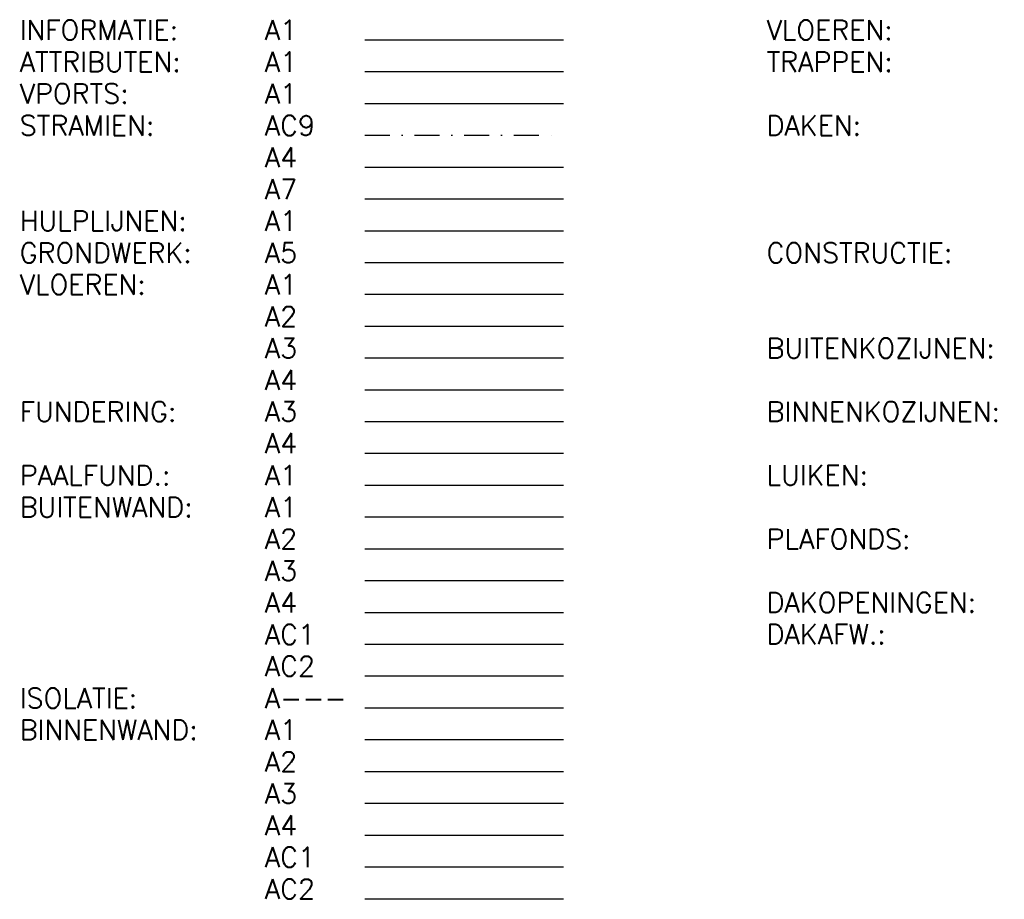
# Model space of a CAD drawing. Extents: x 11821 to 192966, y 7952 to 208328.
# Tile 4 of 11: x 101756 to 114139, y 41017 to 52073. Entities that reach past the tile are written whole.
import ezdxf

# ---------------------------------------------------------------- set-up
doc = ezdxf.new("R2010")
doc.units = 0
doc.header["$LTSCALE"] = 50
doc.header["$MEASUREMENT"] = 0
doc.linetypes.add('DASHDOT2', pattern=[12.5, 6.25, -3.125, 0, -3.125])
doc.linetypes.add('HIDDEN2', pattern=[0.1875, 0.125, -0.0625])
for name, color, linetype in [('A--I01A1_INFO', 1, 'CONTINUOUS'), ('A--L01A1_ATTRIBUTEN', 1, 'CONTINUOUS'), ('A--L07A4_STRAMIEN', 4, 'CONTINUOUS'), ('A--L07A7_STRAMIEN', 7, 'CONTINUOUS'), ('A--L07AC9_STRAMIEN', 9, 'DASHDOT2'), ('A--L08A1_HULPLIJNEN', 1, 'CONTINUOUS'), ('A--L11A5_GRONDWERK', 5, 'CONTINUOUS'), ('A--L13A1_VLOEREN', 1, 'CONTINUOUS'), ('A--L13A2_VLOEREN', 2, 'CONTINUOUS'), ('A--L13A3_VLOEREN', 3, 'CONTINUOUS'), ('A--L13A4_VLOEREN', 4, 'CONTINUOUS'), ('A--L16A3_FUNDERING', 3, 'CONTINUOUS'), ('A--L16A4_FUNDERING', 4, 'CONTINUOUS'), ('A--L17A1_PAALFUNDERING', 1, 'CONTINUOUS'), ('A--L21A1_BUITENWAND', 1, 'CONTINUOUS'), ('A--L21A2_BUITENWAND', 2, 'CONTINUOUS'), ('A--L21A2_ISOLATIE', 1, 'CONTINUOUS'), ('A--L21A3_BUITENWAND', 3, 'CONTINUOUS'), ('A--L21A4_BUITENWAND', 4, 'CONTINUOUS'), ('A--L21AC1_BUITENWAND', 1, 'HIDDEN2'), ('A--L22A1_BINNENWAND', 1, 'CONTINUOUS'), ('A--L22A2_BINNENWAND', 2, 'CONTINUOUS'), ('A--L22A3_BINNENWAND', 3, 'CONTINUOUS'), ('A--L22A4_BINNENWAND', 4, 'CONTINUOUS'), ('A--L22AC1_BINNENWAND', 1, 'HIDDEN2'), ('A--L22AC2_BINNENWAND', 2, 'HIDDEN2'), ('A--L3A1_VPORTS', 1, 'CONTINUOUS'), ('AT$1A-25_TEKST', 2, 'CONTINUOUS')]:
    doc.layers.add(name, color=color, linetype=linetype)
doc.styles.add('B-01', font='SIMPLEX.SHX', dxfattribs={"width": 0.8, "height": 4.5})

msp = doc.modelspace()

# ---------------------------------------------------------------- linework, layer by layer
at = {"layer": 'A--I01A1_INFO'}
msp.add_line((106097.3, 51821.2), (108597.3, 51821.2), dxfattribs=at)
at = {"layer": 'A--L01A1_ATTRIBUTEN'}
msp.add_line((106097.3, 51421.2), (108597.3, 51421.2), dxfattribs=at)
at = {"layer": 'A--L07A4_STRAMIEN'}
msp.add_line((106097.3, 50221.2), (108597.3, 50221.2), dxfattribs=at)
at = {"layer": 'A--L07A7_STRAMIEN'}
msp.add_line((106097.3, 49821.2), (108597.3, 49821.2), dxfattribs=at)
at = {"layer": 'A--L07AC9_STRAMIEN'}
msp.add_line((106097.3, 50621.2), (108597.3, 50621.2), dxfattribs=at)
at = {"layer": 'A--L08A1_HULPLIJNEN'}
msp.add_line((106097.3, 49421.2), (108597.3, 49421.2), dxfattribs=at)
at = {"layer": 'A--L11A5_GRONDWERK'}
msp.add_line((106097.3, 49021.2), (108597.3, 49021.2), dxfattribs=at)
at = {"layer": 'A--L13A1_VLOEREN'}
msp.add_line((106097.3, 48621.2), (108597.3, 48621.2), dxfattribs=at)
at = {"layer": 'A--L13A2_VLOEREN'}
msp.add_line((106097.3, 48221.2), (108597.3, 48221.2), dxfattribs=at)
at = {"layer": 'A--L13A3_VLOEREN'}
msp.add_line((106097.3, 47821.2), (108597.3, 47821.2), dxfattribs=at)
at = {"layer": 'A--L13A4_VLOEREN'}
msp.add_line((106097.3, 47421.2), (108597.3, 47421.2), dxfattribs=at)
at = {"layer": 'A--L16A3_FUNDERING'}
msp.add_line((106097.3, 47023.8), (108597.3, 47023.8), dxfattribs=at)
at = {"layer": 'A--L16A4_FUNDERING'}
msp.add_line((106097.3, 46623.8), (108597.3, 46623.8), dxfattribs=at)
at = {"layer": 'A--L17A1_PAALFUNDERING'}
msp.add_line((106097.3, 46223.8), (108597.3, 46223.8), dxfattribs=at)
at = {"layer": 'A--L21A1_BUITENWAND'}
msp.add_line((106097.3, 45823.8), (108597.3, 45823.8), dxfattribs=at)
at = {"layer": 'A--L21A2_BUITENWAND'}
msp.add_line((106097.3, 45423.8), (108597.3, 45423.8), dxfattribs=at)
at = {"layer": 'A--L21A2_ISOLATIE'}
msp.add_line((106097.3, 43423.8), (108597.3, 43423.8), dxfattribs=at)
at = {"layer": 'A--L21A3_BUITENWAND'}
msp.add_line((106097.3, 45023.8), (108597.3, 45023.8), dxfattribs=at)
at = {"layer": 'A--L21A4_BUITENWAND'}
msp.add_line((106097.3, 44623.8), (108597.3, 44623.8), dxfattribs=at)
at = {"layer": 'A--L21AC1_BUITENWAND'}
msp.add_line((106097.3, 44223.8), (108597.3, 44223.8), dxfattribs=at)
at = {"layer": 'A--L22A1_BINNENWAND'}
msp.add_line((106097.3, 43023.8), (108597.3, 43023.8), dxfattribs=at)
at = {"layer": 'A--L22A2_BINNENWAND'}
msp.add_line((106097.3, 42623.8), (108597.3, 42623.8), dxfattribs=at)
at = {"layer": 'A--L22A3_BINNENWAND'}
msp.add_line((106097.3, 42223.8), (108597.3, 42223.8), dxfattribs=at)
at = {"layer": 'A--L22A4_BINNENWAND'}
msp.add_line((106097.3, 41823.8), (108597.3, 41823.8), dxfattribs=at)
at = {"layer": 'A--L22AC1_BINNENWAND'}
msp.add_line((106097.3, 41423.8), (108597.3, 41423.8), dxfattribs=at)
at = {"layer": 'A--L22AC2_BINNENWAND'}
for p, q in [((106097.3, 43823.8), (108597.3, 43823.8)), ((106097.3, 41023.8), (108597.3, 41023.8))]:
    msp.add_line(p, q, dxfattribs=at)
at = {"layer": 'A--L3A1_VPORTS'}
msp.add_line((106097.3, 51021.2), (108597.3, 51021.2), dxfattribs=at)

# ---------------------------------------------------------------- texts
at = {"layer": 'AT$1A-25_TEKST', "style": 'B-01'}
for s, p in [('INFORMATIE:', (101755.7, 51818.6)), ('A1', (104838.4, 51818.6)), ('VLOEREN:', (111149.2, 51818.6)), ('ATTRIBUTEN:', (101755.7, 51418.6)), ('A1', (104838.4, 51418.6)), ('TRAPPEN:', (111149.2, 51418.6)), ('VPORTS:', (101755.7, 51018.6)), ('A1', (104838.4, 51018.6)), ('STRAMIEN:', (101755.7, 50618.6)), ('AC9', (104838.4, 50618.6)), ('DAKEN:', (111149.2, 50618.6)), ('A4', (104838.4, 50218.6)), ('A7', (104838.4, 49818.6)), ('HULPLIJNEN:', (101755.7, 49418.6)), ('A1', (104838.4, 49418.6)), ('GRONDWERK:', (101755.7, 49018.6)), ('A5', (104838.4, 49018.6)), ('CONSTRUCTIE:', (111149.2, 49018.6)), ('VLOEREN:', (101755.7, 48618.6)), ('A1', (104838.4, 48618.6)), ('A2', (104838.4, 48218.6)), ('A3', (104838.4, 47818.6)), ('BUITENKOZIJNEN:', (111149.2, 47818.6)), ('A4', (104838.4, 47418.6)), ('FUNDERING:', (101755.7, 47021.2)), ('A3', (104838.4, 47023.8)), ('BINNENKOZIJNEN:', (111149.2, 47021.2)), ('A4', (104838.4, 46623.8)), ('PAALFUND.:', (101755.7, 46221.2)), ('A1', (104838.4, 46221.2)), ('LUIKEN:', (111149.2, 46223.8)), ('BUITENWAND:', (101755.7, 45821.2)), ('A1', (104838.4, 45821.2)), ('A2', (104838.4, 45421.2)), ('PLAFONDS:', (111149.2, 45421.2)), ('A3', (104838.4, 45021.2)), ('A4', (104838.4, 44621.2)), ('DAKOPENINGEN:', (111149.2, 44623.8)), ('AC1', (104838.4, 44221.2)), ('DAKAFW.:', (111149.2, 44223.8)), ('AC2', (104838.4, 43821.2)), ('ISOLATIE:', (101755.7, 43421.2)), ('A---', (104838.4, 43421.2)), ('BINNENWAND:', (101755.7, 43021.2)), ('A1', (104838.4, 43021.2)), ('A2', (104838.4, 42621.2)), ('A3', (104838.4, 42221.2)), ('A4', (104838.4, 41821.2)), ('AC1', (104838.4, 41421.2)), ('AC2', (104838.4, 41021.2))]:
    msp.add_text(s, height=250, dxfattribs=at).set_placement(p)

doc.saveas('drawing.dxf')
